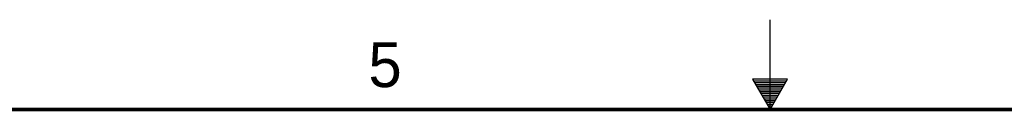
# Model space of a CAD drawing. Header units: inches. Extents: x 0 to 34, y 0 to 22.
# Tile 54 of 112: x 12.8 to 18.3, y 21.5 to 22. Entities that reach past the tile are written whole.
import ezdxf

# ---------------------------------------------------------------- set-up
doc = ezdxf.new("R2010")
doc.units = ezdxf.units.IN
doc.header["$LTSCALE"] = 1.87
doc.header["$MEASUREMENT"] = 0
doc.layers.get('0').update_dxf_attribs({"linetype": 'CONTINUOUS'})
doc.styles.get("Standard").update_dxf_attribs({"font": 'txt', "width": 0.8})

msp = doc.modelspace()

# ---------------------------------------------------------------- linework, layer by layer
at = {"color": 2, "linetype": 'CONTINUOUS'}
for p, q in [((17, 21.5), (17, 22)), ((16.902, 21.6697), (17, 21.5)), ((17.098, 21.6697), (16.902, 21.6697)), ((17, 21.5), (17.098, 21.6697)), ((16.9076, 21.66), (17.0924, 21.66)), ((16.9134, 21.65), (17.0866, 21.65)), ((16.9192, 21.64), (17.0808, 21.64)), ((16.925, 21.63), (17.0751, 21.63)), ((16.9307, 21.62), (17.0693, 21.62)), ((16.9365, 21.61), (17.0635, 21.61)), ((16.9423, 21.6), (17.0578, 21.6)), ((16.9481, 21.59), (17.052, 21.59)), ((16.9538, 21.58), (17.0462, 21.58)), ((16.9596, 21.57), (17.0404, 21.57)), ((16.9654, 21.56), (17.0347, 21.56)), ((16.9712, 21.55), (17.0289, 21.55)), ((16.9769, 21.54), (17.0231, 21.54)), ((16.9827, 21.53), (17.0173, 21.53)), ((16.9885, 21.52), (17.0116, 21.52)), ((16.9942, 21.51), (17.0058, 21.51))]:
    msp.add_line(p, q, dxfattribs=at)
at = {"color": 7, "linetype": 'CONTINUOUS', "const_width": 0.02}
msp.add_lwpolyline([(33.5, 21.5), (0.5, 21.5)], dxfattribs=at)

# ---------------------------------------------------------------- texts
at = {"color": 2, "linetype": 'CONTINUOUS'}
msp.add_text('5', height=0.25, dxfattribs=at).set_placement((14.7577, 21.6247))

doc.saveas('drawing.dxf')
